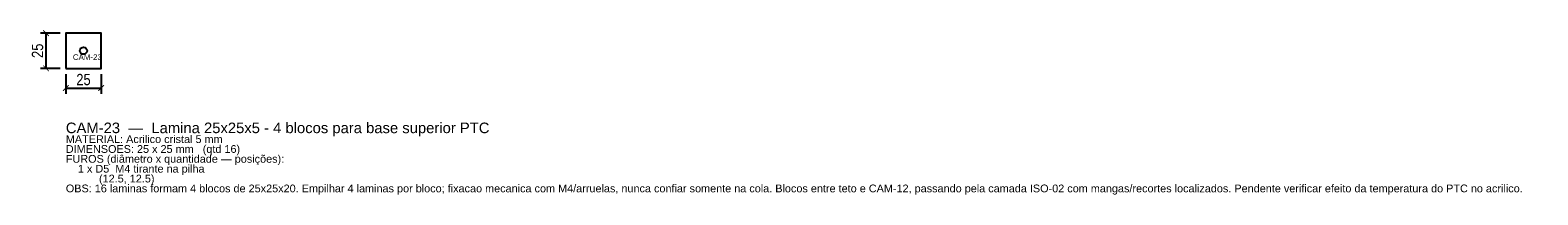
# Model space of a CAD drawing. Header units: millimetres. Extents: x -25 to 1042, y -90 to 27.
import ezdxf

# ---------------------------------------------------------------- set-up
doc = ezdxf.new("R2010")
doc.units = ezdxf.units.MM
for name, color, linetype in [('CORTE', 1, 'Continuous'), ('COTA', 4, 'Continuous'), ('GRAVACAO', 3, 'Continuous'), ('TEXTO', 7, 'Continuous')]:
    doc.layers.add(name, color=color, linetype=linetype)
doc.styles.add('ARIAL', font='arial.ttf')
doc.styles.add('OpenSansCondensed-Light', font='OpenSansCondensed-Light.ttf')
doc.dimstyles.new('EZDXF', dxfattribs={"dimtxt": 8, "dimasz": 4, "dimexe": 4, "dimexo": 4, "dimgap": 2, "dimtad": 1, "dimdec": 0, "dimdsep": 46, "dimtxsty": 'OpenSansCondensed-Light', "dimblk": 'ARCHTICK', "dimcen": 2.5, "dimclrd": 4, "dimclre": 4, "dimclrt": 4, "dimazin": 3, "dimtfac": 0.5, "dimtmove": 2, "dimatfit": 3})

# ---------------------------------------------------------------- blocks, each defined once
blk = doc.blocks.new('_ARCHTICK')
at = {"color": 0, "linetype": 'BYBLOCK', "const_width": 0.15}
blk.add_lwpolyline([(-0.5, -0.5), (0.5, 0.5)], dxfattribs=at)

msp = doc.modelspace()

# ---------------------------------------------------------------- linework, layer by layer
at = {"layer": 'CORTE'}
msp.add_lwpolyline([(0, 0), (25, 0), (25, 25), (0, 25)], close=True, dxfattribs=at)
msp.add_circle((12.5, 12.5), 2.5, dxfattribs=at)

# ---------------------------------------------------------------- texts
at = {"layer": 'GRAVACAO', "style": 'ARIAL'}
msp.add_text('CAM-23', height=4, dxfattribs=at).set_placement((5, 6))
at = {"layer": 'TEXTO', "style": 'ARIAL'}
for s, height, p in [('CAM-23  —  Lamina 25x25x5 - 4 blocos para base superior PTC', 7.5, (0, -46)), ('MATERIAL: Acrilico cristal 5 mm', 5.5, (0, -53)), ('DIMENSOES: 25 x 25 mm   (qtd 16)', 5.5, (0, -60)), ('FUROS (diâmetro x quantidade — posições):', 5.5, (0, -67)), ('    1 x D5  M4 tirante na pilha', 5.5, (0, -74)), ('OBS: 16 laminas formam 4 blocos de 25x25x20. Empilhar 4 laminas por bloco; fixacao mecanica com M4/arruelas, nunca confiar somente na cola. Blocos entre teto e CAM-12, passando pela camada ISO-02 com mangas/recortes localizados. Pendente verificar efeito da temperatura do PTC no acrilico.', 5.5, (0, -88)), ('           (12.5, 12.5)', 5.5, (0, -81))]:
    msp.add_text(s, height=height, dxfattribs=at).set_placement(p)

# ---------------------------------------------------------------- dimensions: what is measured, and where the dimension line sits
at = {"layer": 'COTA'}
msp.add_linear_dim(base=(-14, 0), p1=(0, 0), p2=(0, 25), angle=90, dimstyle='EZDXF', dxfattribs=at).render()
msp.add_linear_dim(base=(0, -14), p1=(0, 0), p2=(25, 0), dimstyle='EZDXF', dxfattribs=at).render()

doc.saveas('drawing.dxf')
